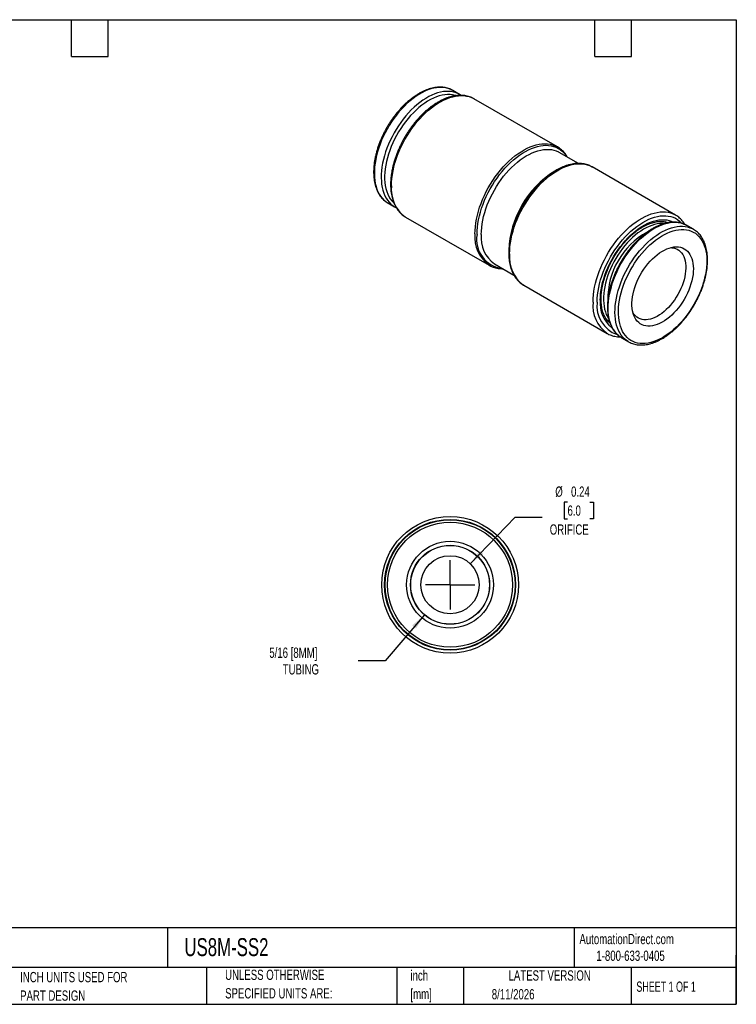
# Model space of a CAD drawing. Header units: inches. Extents: x 0.12 to 5.38, y 0.12 to 4.12.
# Tile 2 of 2: x 2.47 to 5.38, y 0.12 to 4.12. Entities that reach past the tile are written whole.
import ezdxf

# ---------------------------------------------------------------- set-up
doc = ezdxf.new("R2010")
doc.units = ezdxf.units.IN
doc.header["$LTSCALE"] = 0.5
doc.header["$MEASUREMENT"] = 0
doc.linetypes.add('SLD-Center', pattern=[0.75, 0.6, -0.05, 0.05, -0.05])
doc.linetypes.add('SLD-Solid', pattern=[0])
doc.layers.add('CENTER', color=40, linetype='SLD-Center')
doc.layers.add('DIMENSIONS', color=140, linetype='SLD-Solid', lineweight=25)
doc.layers.add('TEXT', color=140, linetype='SLD-Solid', lineweight=25)
doc.styles.add('SLDTEXTSTYLE0', font='TXT', dxfattribs={"width": 0.7})
doc.styles.add('SLDTEXTSTYLE1', font='TXT', dxfattribs={"width": 0.65})
doc.dimstyles.new('SLDDIMSTYLE2', dxfattribs={"dimtxt": 0.04248, "dimasz": 0.065, "dimexe": 0, "dimexo": 0.0625, "dimgap": 0.01062, "dimtad": 0, "dimtih": 1, "dimtoh": 1, "dimrnd": 1e-09, "dimzin": 12, "dimdsep": 46, "dimtxsty": 'SLDTEXTSTYLE0', "dimsah": 1, "dimcen": 0, "dimadec": 0, "dimazin": 3, "dimtfac": 1, "dimtofl": 0, "dimtmove": 0, "dimatfit": 3, "dimfxl": 0, "dimfrac": 2, "dimtolj": 1, "dimtzin": 12, "dimarcsym": 0})
doc.dimstyles.new('SLDDIMSTYLE3', dxfattribs={"dimtxt": 0.04248, "dimasz": 0.065, "dimexe": 0, "dimexo": 0.0625, "dimgap": 0.01062, "dimtad": 0, "dimtih": 1, "dimtoh": 1, "dimrnd": 1e-09, "dimdsep": 46, "dimtxsty": 'SLDTEXTSTYLE0', "dimsah": 1, "dimcen": 0, "dimadec": 0, "dimazin": 2, "dimtfac": 1, "dimtofl": 0, "dimtmove": 0, "dimatfit": 3, "dimfxl": 0, "dimfrac": 2, "dimtolj": 1, "dimtzin": 12, "dimarcsym": 0})

# ---------------------------------------------------------------- blocks, each defined once
blk = doc.blocks.new('SW_NOTE_0')
at = {"layer": 'TEXT', "color": 0, "char_height": 0.04167, "attachment_point": 1, "style": 'SLDTEXTSTYLE0'}
for s, insert in [('inch', (0, 0.0537)), ('[mm]', (0, -0.0215))]:
    blk.add_mtext(s, dxfattribs=dict(at, insert=insert))
blk = doc.blocks.new('SW_NOTE_0_1')
at = {"layer": 'TEXT', "color": 0, "char_height": 0.041667, "attachment_point": 1, "style": 'SLDTEXTSTYLE0'}
for s, insert in [('UNLESS OTHERWISE', (0, 0.0537)), ('SPECIFIED UNITS ARE:', (0, -0.0215))]:
    blk.add_mtext(s, dxfattribs=dict(at, insert=insert))
blk = doc.blocks.new('SW_NOTE_0_5')
at = {"layer": 'TEXT', "color": 0, "char_height": 0.041667, "attachment_point": 1, "style": 'SLDTEXTSTYLE0'}
for s, insert in [('INCH UNITS USED FOR', (0, 0.0537)), ('PART DESIGN', (0, -0.0215))]:
    blk.add_mtext(s, dxfattribs=dict(at, insert=insert))
blk = doc.blocks.new('_D_3')
at = {"layer": 'DIMENSIONS'}
for p, q in [((4.109, 1.7076), (3.9497, 1.5204)), ((3.9497, 1.5204), (3.8403, 1.5204))]:
    blk.add_line(p, q, dxfattribs=at)
blk.add_solid([(4.109, 1.7076), (4.0592, 1.6646), (4.0745, 1.6516)], dxfattribs=at)
at = {"layer": 'DIMENSIONS', "char_height": 0.04167, "attachment_point": 1, "style": 'SLDTEXTSTYLE0'}
for s, insert in [('5/16 [8MM]', (3.4788, 1.5742)), ('TUBING', (3.5333, 1.5066))]:
    blk.add_mtext(s, dxfattribs=dict(at, insert=insert))
blk = doc.blocks.new('_D_4')
at = {"layer": 'DIMENSIONS'}
for p, q in [((4.6897, 2.1654), (4.6755, 2.1654)), ((4.6755, 2.1654), (4.6755, 2.0979)), ((4.7806, 2.1654), (4.7949, 2.1654)), ((4.7949, 2.1654), (4.7949, 2.0979)), ((4.2947, 1.9145), (4.477, 2.1037)), ((4.477, 2.1037), (4.5863, 2.1037)), ((4.6755, 2.0979), (4.6897, 2.0979)), ((4.7949, 2.0979), (4.7806, 2.0979))]:
    blk.add_line(p, q, dxfattribs=at)
blk.add_solid([(4.2947, 1.9145), (4.347, 1.9544), (4.3326, 1.9682)], dxfattribs=at)
at = {"layer": 'DIMENSIONS', "char_height": 0.04167, "attachment_point": 1, "style": 'SLDTEXTSTYLE0'}
for s, insert in [('%%c', (4.64, 2.2286)), ('0.24', (4.7041, 2.2286)), ('6.0', (4.6897, 2.1516)), ('ORIFICE', (4.6176, 2.0746))]:
    blk.add_mtext(s, dxfattribs=dict(at, insert=insert))
blk = doc.blocks.new('SW_CENTERMARKSYMBOL_0')
at = {"layer": 'CENTER', "color": 0}
for q in [(0, 0.1), (-0.1, 0), (0, -0.1), (0.1, 0)]:
    blk.add_line((0, 0), q, dxfattribs=at)

msp = doc.modelspace()

# ---------------------------------------------------------------- linework, layer by layer
for p, q in [((4.2237, 3.8377), (4.2227, 3.8382)), ((4.2515, 3.8216), (4.2237, 3.8377)), ((4.2515, 3.8216), (4.2505, 3.8222)), ((4.6489, 3.6081), (4.3099, 3.8038)), ((4.7338, 3.5409), (4.6556, 3.5861)), ((5.1284, 3.3313), (4.7894, 3.527)), ((4.6447, 3.5138), (4.636, 3.5088)), ((3.959, 3.3813), (3.9599, 3.3808)), ((3.9599, 3.3808), (3.9878, 3.3647)), ((3.9868, 3.3652), (3.9878, 3.3647)), ((4.0324, 3.3231), (4.0311, 3.3238)), ((4.0324, 3.3231), (4.3713, 3.1274)), ((5.0922, 3.2995), (5.0844, 3.3039)), ((5.0913, 3.3027), (5.0939, 3.3002)), ((5.2008, 3.2736), (5.173, 3.2897)), ((4.4509, 3.1882), (4.4509, 3.1781)), ((4.3713, 3.1274), (4.3701, 3.1281)), ((4.3938, 3.1326), (4.4719, 3.0875)), ((4.5119, 3.0462), (4.5106, 3.047)), ((4.5119, 3.0462), (4.8508, 2.8506)), ((4.8601, 2.8986), (4.8512, 2.9037)), ((4.8515, 2.9035), (4.8601, 2.8986)), ((4.8606, 2.8959), (4.8568, 2.897)), ((4.8508, 2.8506), (4.8496, 2.8513)), ((4.9092, 2.8328), (4.9079, 2.8335)), ((4.9092, 2.8328), (4.9371, 2.8167)), ((4.9371, 2.8167), (4.9357, 2.8175))]:
    msp.add_line(p, q)
at = {"flags": 128}
for points in [[(4.2227, 3.8382), (4.2188, 3.8403), (4.2097, 3.8442), (4.2001, 3.8471), (4.1901, 3.849), (4.1796, 3.8499), (4.1688, 3.8499), (4.1576, 3.8488), (4.1462, 3.8467), (4.1345, 3.8436), (4.1227, 3.8395), (4.1107, 3.8344), (4.0987, 3.8284), (4.0866, 3.8215), (4.0745, 3.8137), (4.0625, 3.8051), (4.0507, 3.7956), (4.039, 3.7853), (4.0275, 3.7743), (4.0163, 3.7626), (4.0054, 3.7503), (3.9949, 3.7374), (3.9848, 3.7239), (3.9751, 3.71), (3.966, 3.6956), (3.9573, 3.6808), (3.9492, 3.6658), (3.9417, 3.6505), (3.9349, 3.6351), (3.9287, 3.6196), (3.9232, 3.604), (3.9184, 3.5884), (3.9143, 3.5729), (3.911, 3.5576), (3.9084, 3.5425), (3.9066, 3.5276), (3.9055, 3.5131), (3.9053, 3.499), (3.9058, 3.4854), (3.9071, 3.4723), (3.9092, 3.4598), (3.9121, 3.4479), (3.9157, 3.4366), (3.92, 3.4261), (3.9251, 3.4164), (3.9309, 3.4075), (3.9373, 3.3994), (3.9444, 3.3922), (3.9521, 3.3859), (3.959, 3.3813)], [(4.2505, 3.8222), (4.2467, 3.8242), (4.2376, 3.8281), (4.228, 3.831), (4.2179, 3.833), (4.2075, 3.8339), (4.1966, 3.8338), (4.1855, 3.8327), (4.174, 3.8306), (4.1624, 3.8275), (4.1505, 3.8234), (4.1386, 3.8184), (4.1265, 3.8124), (4.1144, 3.8055), (4.1024, 3.7977), (4.0904, 3.789), (4.0785, 3.7795), (4.0668, 3.7693), (4.0554, 3.7583), (4.0442, 3.7466), (4.0333, 3.7342), (4.0228, 3.7213), (4.0126, 3.7078), (4.003, 3.6939), (3.9938, 3.6795), (3.9852, 3.6648), (3.9771, 3.6497), (3.9696, 3.6345), (3.9627, 3.619), (3.9565, 3.6035), (3.951, 3.5879), (3.9462, 3.5723), (3.9421, 3.5568), (3.9388, 3.5415), (3.9362, 3.5264), (3.9344, 3.5115), (3.9334, 3.4971), (3.9331, 3.483), (3.9337, 3.4693), (3.935, 3.4562), (3.9371, 3.4437), (3.9399, 3.4318), (3.9435, 3.4206), (3.9479, 3.41), (3.9529, 3.4003), (3.9587, 3.3914), (3.9651, 3.3833), (3.9722, 3.3761), (3.9799, 3.3698), (3.9868, 3.3652)], [(4.2358, 3.8168), (4.233, 3.8176), (4.2232, 3.8197), (4.213, 3.8208), (4.2024, 3.8209), (4.1915, 3.8199), (4.1802, 3.818), (4.1688, 3.8151), (4.1572, 3.8111), (4.1454, 3.8062), (4.1336, 3.8004), (4.1217, 3.7936), (4.1098, 3.7859), (4.0981, 3.7774), (4.0864, 3.768), (4.0749, 3.7579), (4.0637, 3.747), (4.0527, 3.7355), (4.0421, 3.7233), (4.0318, 3.7105), (4.0219, 3.6972), (4.0125, 3.6834), (4.0036, 3.6692), (3.9952, 3.6546), (3.9874, 3.6398), (3.9802, 3.6247), (3.9737, 3.6095), (3.9678, 3.5942), (3.9626, 3.5789), (3.9581, 3.5636), (3.9544, 3.5484), (3.9514, 3.5334), (3.9492, 3.5187), (3.9477, 3.5042), (3.9471, 3.4901), (3.9472, 3.4765), (3.9481, 3.4634), (3.9498, 3.4508), (3.9523, 3.4388), (3.9555, 3.4274), (3.9595, 3.4168), (3.9642, 3.407), (3.9696, 3.3979), (3.9757, 3.3896), (3.9825, 3.3823), (3.9841, 3.3807)], [(3.9749, 3.4501), (3.9753, 3.4647), (3.9764, 3.4797), (3.9784, 3.4951), (3.9812, 3.5107), (3.9847, 3.5265), (3.9889, 3.5425), (3.9939, 3.5585), (3.9996, 3.5746), (4.006, 3.5906), (4.0131, 3.6066), (4.0208, 3.6223), (4.0291, 3.6378), (4.038, 3.653), (4.0474, 3.6679), (4.0573, 3.6823), (4.0677, 3.6963), (4.0784, 3.7097), (4.0896, 3.7225), (4.1011, 3.7347), (4.1129, 3.7462), (4.1249, 3.757), (4.1371, 3.767), (4.1494, 3.7761), (4.1618, 3.7844), (4.1742, 3.7918), (4.1867, 3.7983), (4.1991, 3.8039), (4.2113, 3.8085), (4.2234, 3.8121), (4.2353, 3.8147), (4.247, 3.8162), (4.2583, 3.8168), (4.2693, 3.8164), (4.2798, 3.8149), (4.29, 3.8124), (4.2997, 3.8089), (4.3088, 3.8044), (4.3099, 3.8038)], [(4.3138, 3.2545), (4.3142, 3.2691), (4.3154, 3.2841), (4.3174, 3.2994), (4.3201, 3.315), (4.3236, 3.3308), (4.3279, 3.3468), (4.3329, 3.3629), (4.3386, 3.3789), (4.345, 3.395), (4.352, 3.4109), (4.3597, 3.4266), (4.3681, 3.4422), (4.3769, 3.4574), (4.3863, 3.4722), (4.3962, 3.4866), (4.4066, 3.5006), (4.4174, 3.514), (4.4286, 3.5268), (4.44, 3.539), (4.4518, 3.5505), (4.4638, 3.5613), (4.476, 3.5713), (4.4883, 3.5804), (4.5008, 3.5887), (4.5132, 3.5962), (4.5256, 3.6027), (4.538, 3.6082), (4.5503, 3.6128), (4.5624, 3.6164), (4.5743, 3.619), (4.5859, 3.6206), (4.5972, 3.6211), (4.6082, 3.6207), (4.6188, 3.6192), (4.629, 3.6167), (4.6386, 3.6132), (4.6478, 3.6088), (4.6489, 3.6081)], [(4.3222, 3.2525), (4.3226, 3.2669), (4.3237, 3.2817), (4.3257, 3.2968), (4.3284, 3.3123), (4.3319, 3.3279), (4.3361, 3.3437), (4.341, 3.3595), (4.3466, 3.3754), (4.3529, 3.3912), (4.3599, 3.4069), (4.3675, 3.4225), (4.3757, 3.4378), (4.3845, 3.4528), (4.3938, 3.4675), (4.4036, 3.4818), (4.4138, 3.4955), (4.4245, 3.5088), (4.4355, 3.5215), (4.4468, 3.5335), (4.4585, 3.5448), (4.4703, 3.5555), (4.4823, 3.5653), (4.4945, 3.5744), (4.5068, 3.5826), (4.5191, 3.5899), (4.5314, 3.5963), (4.5436, 3.6018), (4.5557, 3.6063), (4.5676, 3.6099), (4.5794, 3.6124), (4.5909, 3.614), (4.6021, 3.6146), (4.6129, 3.6141), (4.6234, 3.6127), (4.6334, 3.6102), (4.6429, 3.6068), (4.652, 3.6023), (4.6604, 3.597), (4.6683, 3.5906), (4.6756, 3.5834), (4.6823, 3.5753), (4.6875, 3.5677)], [(4.3396, 3.2525), (4.3399, 3.2665), (4.3411, 3.281), (4.343, 3.2957), (4.3457, 3.3108), (4.3492, 3.326), (4.3534, 3.3414), (4.3583, 3.3569), (4.3639, 3.3724), (4.3701, 3.3878), (4.3771, 3.4031), (4.3846, 3.4182), (4.3927, 3.4331), (4.4014, 3.4476), (4.4106, 3.4618), (4.4203, 3.4756), (4.4304, 3.4889), (4.4409, 3.5016), (4.4518, 3.5137), (4.4629, 3.5252), (4.4744, 3.536), (4.486, 3.5461), (4.4978, 3.5553), (4.5097, 3.5638), (4.5217, 3.5713), (4.5337, 3.578), (4.5456, 3.5838), (4.5575, 3.5887), (4.5692, 3.5925), (4.5808, 3.5954), (4.5921, 3.5973), (4.6031, 3.5982), (4.6138, 3.5982), (4.6241, 3.5971), (4.634, 3.595), (4.6434, 3.5919), (4.6524, 3.5878), (4.6556, 3.5861)], [(4.4544, 3.1733), (4.4548, 3.1879), (4.456, 3.2029), (4.4579, 3.2183), (4.4607, 3.2339), (4.4642, 3.2497), (4.4684, 3.2657), (4.4734, 3.2817), (4.4791, 3.2978), (4.4855, 3.3138), (4.4926, 3.3298), (4.5003, 3.3455), (4.5086, 3.361), (4.5175, 3.3762), (4.5269, 3.3911), (4.5368, 3.4055), (4.5472, 3.4195), (4.5579, 3.4329), (4.5691, 3.4457), (4.5806, 3.4579), (4.5924, 3.4694), (4.6044, 3.4802), (4.6166, 3.4901), (4.6289, 3.4993), (4.6413, 3.5076), (4.6538, 3.515), (4.6662, 3.5215), (4.6786, 3.5271), (4.6908, 3.5317), (4.7029, 3.5353), (4.7148, 3.5378), (4.7265, 3.5394), (4.7378, 3.54), (4.7488, 3.5395), (4.7594, 3.5381), (4.7695, 3.5356), (4.7792, 3.5321), (4.7883, 3.5276), (4.7894, 3.527)], [(4.7933, 2.9776), (4.7937, 2.9922), (4.7949, 3.0072), (4.7969, 3.0226), (4.7996, 3.0382), (4.8031, 3.054), (4.8074, 3.07), (4.8124, 3.086), (4.8181, 3.1021), (4.8245, 3.1182), (4.8316, 3.1341), (4.8392, 3.1498), (4.8476, 3.1653), (4.8564, 3.1806), (4.8658, 3.1954), (4.8758, 3.2098), (4.8861, 3.2238), (4.8969, 3.2372), (4.9081, 3.25), (4.9196, 3.2622), (4.9313, 3.2737), (4.9433, 3.2845), (4.9555, 3.2945), (4.9678, 3.3036), (4.9803, 3.3119), (4.9927, 3.3193), (5.0052, 3.3258), (5.0175, 3.3314), (5.0298, 3.336), (5.0419, 3.3396), (5.0538, 3.3422), (5.0654, 3.3438), (5.0768, 3.3443), (5.0877, 3.3439), (5.0983, 3.3424), (5.1085, 3.3399), (5.1181, 3.3364), (5.1273, 3.3319), (5.1285, 3.3313)], [(4.81, 2.9776), (4.8104, 2.9919), (4.8116, 3.0066), (4.8136, 3.0216), (4.8163, 3.0369), (4.8198, 3.0523), (4.8241, 3.068), (4.829, 3.0837), (4.8347, 3.0994), (4.8411, 3.115), (4.8481, 3.1305), (4.8558, 3.1459), (4.864, 3.161), (4.8728, 3.1758), (4.8822, 3.1902), (4.892, 3.2041), (4.9022, 3.2176), (4.9129, 3.2305), (4.9239, 3.2428), (4.9353, 3.2545), (4.9469, 3.2655), (4.9587, 3.2757), (4.9707, 3.2851), (4.9827, 3.2936), (4.9949, 3.3013), (5.0071, 3.3081), (5.0192, 3.314), (5.0312, 3.3189), (5.0431, 3.3228), (5.0549, 3.3258), (5.0663, 3.3277), (5.0775, 3.3286), (5.0884, 3.3285), (5.0988, 3.3274), (5.1089, 3.3253), (5.1185, 3.3222), (5.1276, 3.3181), (5.1361, 3.313), (5.144, 3.3069), (5.1514, 3.3), (5.1524, 3.2989)], [(4.8226, 2.9849), (4.823, 2.9986), (4.8241, 3.0128), (4.8261, 3.0272), (4.8288, 3.042), (4.8323, 3.0569), (4.8365, 3.072), (4.8414, 3.0871), (4.847, 3.1022), (4.8534, 3.1173), (4.8603, 3.1322), (4.8679, 3.1469), (4.876, 3.1613), (4.8847, 3.1754), (4.8939, 3.1891), (4.9036, 3.2023), (4.9137, 3.2151), (4.9241, 3.2272), (4.9349, 3.2387), (4.946, 3.2496), (4.9573, 3.2597), (4.9688, 3.269), (4.9804, 3.2775), (4.9921, 3.2852), (5.0038, 3.2919), (5.0155, 3.2978), (5.0271, 3.3027), (5.0386, 3.3066), (5.0499, 3.3096), (5.061, 3.3115), (5.0718, 3.3125), (5.0822, 3.3124), (5.0923, 3.3113), (5.102, 3.3092), (5.1112, 3.3061), (5.1178, 3.3032)], [(5.0793, 3.2965), (5.0747, 3.2967), (5.0645, 3.2964), (5.0539, 3.295), (5.0431, 3.2927), (5.0321, 3.2893), (5.0209, 3.285), (5.0097, 3.2797), (4.9984, 3.2735), (4.987, 3.2664), (4.9758, 3.2585), (4.9647, 3.2497), (4.9537, 3.2401), (4.9429, 3.2298), (4.9325, 3.2188), (4.9223, 3.2071), (4.9125, 3.1949), (4.9031, 3.1822), (4.8942, 3.169), (4.8858, 3.1553), (4.878, 3.1414), (4.8707, 3.1272), (4.864, 3.1128), (4.858, 3.0982), (4.8527, 3.0836), (4.848, 3.069), (4.8441, 3.0545), (4.8409, 3.0401), (4.8385, 3.0259), (4.8369, 3.012), (4.836, 2.9985), (4.8359, 2.9854), (4.8366, 2.9727), (4.8381, 2.9606), (4.8403, 2.9491), (4.8433, 2.9382), (4.8471, 2.928), (4.8515, 2.9186), (4.8567, 2.91)], [(4.9079, 2.8335), (4.9014, 2.8379), (4.8937, 2.8441), (4.8866, 2.8513), (4.8802, 2.8594), (4.8744, 2.8684), (4.8693, 2.8781), (4.865, 2.8886), (4.8614, 2.8998), (4.8585, 2.9117), (4.8564, 2.9243), (4.8551, 2.9374), (4.8546, 2.951), (4.8548, 2.9651), (4.8559, 2.9796), (4.8577, 2.9944), (4.8603, 3.0095), (4.8636, 3.0249), (4.8677, 3.0404), (4.8725, 3.0559), (4.878, 3.0715), (4.8842, 3.0871), (4.891, 3.1025), (4.8985, 3.1178), (4.9066, 3.1328), (4.9153, 3.1476), (4.9244, 3.1619), (4.9341, 3.1759), (4.9442, 3.1893), (4.9547, 3.2023), (4.9656, 3.2146), (4.9768, 3.2263), (4.9883, 3.2373), (5, 3.2476), (5.0118, 3.257), (5.0238, 3.2657), (5.0359, 3.2735), (5.048, 3.2804), (5.06, 3.2864), (5.072, 3.2915), (5.0838, 3.2955), (5.0955, 3.2986), (5.1069, 3.3007), (5.1181, 3.3018), (5.1289, 3.3019), (5.1394, 3.301), (5.1494, 3.2991), (5.159, 3.2962), (5.1682, 3.2922), (5.173, 3.2897)], [(4.9357, 2.8175), (4.9292, 2.8218), (4.9215, 2.8281), (4.9144, 2.8353), (4.908, 2.8434), (4.9022, 2.8523), (4.8972, 2.862), (4.8928, 2.8725), (4.8892, 2.8838), (4.8864, 2.8957), (4.8843, 2.9082), (4.883, 2.9213), (4.8824, 2.9349), (4.8827, 2.949), (4.8837, 2.9635), (4.8855, 2.9784), (4.8881, 2.9935), (4.8914, 3.0088), (4.8955, 3.0243), (4.9003, 3.0399), (4.9058, 3.0555), (4.912, 3.071), (4.9189, 3.0865), (4.9264, 3.1017), (4.9345, 3.1168), (4.9431, 3.1315), (4.9523, 3.1459), (4.9619, 3.1598), (4.9721, 3.1733), (4.9826, 3.1862), (4.9935, 3.1985), (5.0047, 3.2102), (5.0161, 3.2212), (5.0278, 3.2315), (5.0397, 3.241), (5.0517, 3.2496), (5.0637, 3.2574), (5.0758, 3.2643), (5.0879, 3.2703), (5.0998, 3.2754), (5.1117, 3.2795), (5.1233, 3.2826), (5.1348, 3.2847), (5.1459, 3.2858), (5.1568, 3.2859), (5.1672, 3.2849), (5.1773, 3.283), (5.1869, 3.2801), (5.196, 3.2762), (5.201, 3.2735)], [(5.0867, 2.8404), (5.0749, 2.8332), (5.063, 2.8269), (5.0512, 2.8215), (5.0395, 2.8171), (5.0279, 2.8136), (5.0166, 2.8112), (5.0055, 2.8097), (4.9948, 2.8093), (4.9844, 2.8099), (4.9744, 2.8115), (4.9648, 2.8141), (4.9557, 2.8177), (4.9472, 2.8223), (4.9392, 2.8278), (4.9318, 2.8343), (4.925, 2.8416), (4.9189, 2.8499), (4.9135, 2.8589), (4.9088, 2.8688), (4.9048, 2.8794), (4.9016, 2.8908), (4.8991, 2.9027), (4.8974, 2.9153), (4.8965, 2.9285), (4.8964, 2.9421), (4.897, 2.9562), (4.8985, 2.9706), (4.9007, 2.9854), (4.9037, 3.0004), (4.9074, 3.0156), (4.9119, 3.0308), (4.9171, 3.0462), (4.923, 3.0615), (4.9295, 3.0767), (4.9367, 3.0917), (4.9445, 3.1066), (4.9529, 3.1211), (4.9618, 3.1353), (4.9712, 3.1491), (4.9811, 3.1625), (4.9914, 3.1752), (5.002, 3.1875), (5.013, 3.199), (5.0242, 3.2099), (5.0357, 3.22), (5.0474, 3.2294), (5.0592, 3.2379), (5.071, 3.2456), (5.0829, 3.2523), (5.0947, 3.2582), (5.1065, 3.2631), (5.1181, 3.267), (5.1296, 3.27), (5.1408, 3.2719), (5.1517, 3.2728), (5.1623, 3.2728), (5.1725, 3.2717), (5.1823, 3.2696), (5.1916, 3.2665), (5.2004, 3.2624), (5.2087, 3.2573), (5.2164, 3.2513), (5.2235, 3.2444), (5.2299, 3.2366), (5.2357, 3.228), (5.2408, 3.2185), (5.2451, 3.2082), (5.2487, 3.1972), (5.2515, 3.1856), (5.2536, 3.1733), (5.2549, 3.1604), (5.2554, 3.147), (5.2552, 3.1331), (5.2541, 3.1189), (5.2523, 3.1043), (5.2497, 3.0894), (5.2463, 3.0743), (5.2422, 3.0591), (5.2374, 3.0437), (5.2319, 3.0284), (5.2256, 3.0132), (5.2188, 2.998), (5.2113, 2.983), (5.2032, 2.9683), (5.1945, 2.954), (5.1854, 2.9399), (5.1757, 2.9264), (5.1656, 2.9133), (5.1552, 2.9008), (5.1443, 2.8889), (5.1332, 2.8777), (5.1218, 2.8672), (5.1103, 2.8574), (5.0985, 2.8485), (5.0867, 2.8404)], [(5.0834, 2.9016), (5.0735, 2.8956), (5.0636, 2.8906), (5.0538, 2.8865), (5.0441, 2.8834), (5.0346, 2.8812), (5.0254, 2.8801), (5.0164, 2.88), (5.0079, 2.881), (4.9998, 2.8829), (4.9922, 2.8859), (4.9851, 2.8898), (4.9786, 2.8947), (4.9727, 2.9005), (4.9674, 2.9072), (4.9629, 2.9147), (4.959, 2.9231), (4.9559, 2.9321), (4.9535, 2.9419), (4.952, 2.9523), (4.9512, 2.9633), (4.9512, 2.9747), (4.9519, 2.9866), (4.9535, 2.9988), (4.9558, 3.0113), (4.9589, 3.024), (4.9628, 3.0368), (4.9673, 3.0496), (4.9726, 3.0624), (4.9785, 3.075), (4.985, 3.0874), (4.9921, 3.0995), (4.9997, 3.1113), (5.0078, 3.1226), (5.0163, 3.1334), (5.0252, 3.1436), (5.0344, 3.1531), (5.0439, 3.162), (5.0536, 3.1701), (5.0634, 3.1774), (5.0733, 3.1838), (5.0833, 3.1893), (5.0931, 3.1938), (5.1029, 3.1975), (5.1125, 3.2001), (5.1219, 3.2017), (5.1309, 3.2023), (5.1397, 3.2019), (5.148, 3.2004), (5.1559, 3.198), (5.1632, 3.1945), (5.17, 3.1901), (5.1763, 3.1848), (5.1818, 3.1785), (5.1867, 3.1714), (5.191, 3.1635), (5.1944, 3.1547), (5.1972, 3.1453), (5.1991, 3.1352), (5.2003, 3.1245), (5.2007, 3.1133), (5.2003, 3.1016), (5.1992, 3.0895), (5.1972, 3.0772), (5.1945, 3.0646), (5.191, 3.0518), (5.1868, 3.039), (5.1819, 3.0262), (5.1764, 3.0135), (5.1701, 3.001), (5.1633, 2.9887), (5.156, 2.9768), (5.1481, 2.9653), (5.1398, 2.9542), (5.1311, 2.9437), (5.122, 2.9338), (5.1127, 2.9246), (5.1031, 2.9161), (5.0933, 2.9084), (5.0834, 2.9016)], [(5.1082, 3.199), (5.1127, 3.1988), (5.1206, 3.1976), (5.1282, 3.1955), (5.1352, 3.1923), (5.1417, 3.1882), (5.1476, 3.1832), (5.1529, 3.1773), (5.1575, 3.1706), (5.1614, 3.163), (5.1646, 3.1547), (5.1671, 3.1456), (5.1688, 3.136), (5.1698, 3.1257), (5.17, 3.115), (5.1694, 3.1038), (5.168, 3.0923), (5.1659, 3.0805), (5.163, 3.0685), (5.1594, 3.0565), (5.1551, 3.0443), (5.1501, 3.0323), (5.1445, 3.0203), (5.1382, 3.0086), (5.1315, 2.9972), (5.1242, 2.9862), (5.1164, 2.9756), (5.1082, 2.9656), (5.0997, 2.9561), (5.0909, 2.9473), (5.0818, 2.9392), (5.0726, 2.9319), (5.0633, 2.9254)], [(5.0633, 2.9254), (5.0539, 2.9198), (5.0445, 2.9151), (5.0352, 2.9113), (5.0261, 2.9085), (5.0171, 2.9066), (5.0085, 2.9058), (5.0001, 2.906), (4.9922, 2.9071), (4.9847, 2.9093), (4.9776, 2.9124), (4.9711, 2.9165), (4.9652, 2.9215), (4.96, 2.9274), (4.9553, 2.9342), (4.9553, 2.9342)]]:
    msp.add_lwpolyline(points, dxfattribs=at)
for radius in [0.2776, 0.2657, 0.2638, 0.2539, 0.1765, 0.1606, 0.16, 0.1181]:
    msp.add_circle((4.2128, 1.8294), radius)
for centre, radius, start, end in [((4.7859, 3.2664), 0.2848, 114.5099, 133.4703), ((4.8518, 3.1705), 0.4013, 122.5299, 177.4755), ((4.114, 3.4364), 0.1399, 174.3655, 233.636), ((4.8803, 3.156), 0.4299, 132.4769, 177.0467), ((4.453, 3.2407), 0.1399, 174.3655, 233.636), ((4.4392, 3.2322), 0.1188, 170.1596, 263.4705), ((4.4698, 3.2392), 0.1309, 174.1866, 234.5012), ((5.1632, 2.9907), 0.31, 119.0697, 180.9238), ((4.5936, 3.1596), 0.1399, 174.3655, 233.636), ((4.9325, 2.9639), 0.1399, 174.3655, 233.636), ((4.9312, 2.9614), 0.1222, 172.3485, 250.7814), ((4.9483, 2.9728), 0.1263, 174.5183, 231.5765)]:
    msp.add_arc(centre, radius, start, end)
for points, knots in [([(4.2226, 3.8382), (4.2219, 3.8386), (4.2184, 3.8407), (4.2116, 3.8437), (4.2024, 3.8469), (4.1928, 3.8492), (4.1828, 3.8506), (4.1724, 3.851), (4.1617, 3.8506), (4.1508, 3.8493), (4.1396, 3.847), (4.1283, 3.8438), (4.1168, 3.8397), (4.1052, 3.8348), (4.0936, 3.829), (4.0819, 3.8223), (4.0704, 3.8149), (4.0589, 3.8066), (4.0475, 3.7977), (4.0364, 3.788), (4.0254, 3.7777), (4.0147, 3.7667), (4.0043, 3.7552), (3.9942, 3.7431), (3.9845, 3.7305), (3.9751, 3.7175), (3.9663, 3.7041), (3.9578, 3.6903), (3.9499, 3.6762), (3.9425, 3.6619), (3.9357, 3.6474), (3.9294, 3.6327), (3.9237, 3.618), (3.9187, 3.6032), (3.9143, 3.5884), (3.9106, 3.5737), (3.9075, 3.5591), (3.9051, 3.5447), (3.9035, 3.5306), (3.9025, 3.5167), (3.9023, 3.5031), (3.9028, 3.49), (3.904, 3.4772), (3.9059, 3.465), (3.9086, 3.4532), (3.912, 3.4421), (3.9161, 3.4316), (3.9209, 3.4218), (3.9263, 3.4127), (3.9324, 3.4043), (3.9391, 3.3968), (3.9464, 3.3901), (3.953, 3.3849), (3.9574, 3.3824), (3.959, 3.3815)], [0, 0, 0, 0, 0.005041, 0.024136, 0.043236, 0.062381, 0.081605, 0.100929, 0.120363, 0.139903, 0.159537, 0.179246, 0.199012, 0.218816, 0.238643, 0.258479, 0.278317, 0.298148, 0.317971, 0.337784, 0.357587, 0.377379, 0.397162, 0.416936, 0.436704, 0.456466, 0.476225, 0.495981, 0.515737, 0.535493, 0.555252, 0.575015, 0.594783, 0.614558, 0.634343, 0.654137, 0.673943, 0.693762, 0.713595, 0.733441, 0.7533, 0.773169, 0.793044, 0.812916, 0.832774, 0.852602, 0.872383, 0.892096, 0.911718, 0.931234, 0.950634, 0.969921, 0.989111, 1, 1, 1, 1]), ([(4.31, 3.8037), (4.3072, 3.8053), (4.3014, 3.8084), (4.2921, 3.812), (4.2824, 3.8149), (4.2723, 3.8168), (4.2618, 3.8178), (4.251, 3.8179), (4.2399, 3.8171), (4.2285, 3.8154), (4.217, 3.8127), (4.2052, 3.8092), (4.1934, 3.8047), (4.1814, 3.7994), (4.1695, 3.7932), (4.1575, 3.7862), (4.1456, 3.7784), (4.1339, 3.7698), (4.1222, 3.7605), (4.1108, 3.7505), (4.0996, 3.7398), (4.0886, 3.7285), (4.0779, 3.7166), (4.0676, 3.7042), (4.0576, 3.6913), (4.0481, 3.6779), (4.0389, 3.6642), (4.0303, 3.6501), (4.0221, 3.6357), (4.0144, 3.621), (4.0073, 3.6061), (4.0008, 3.5911), (3.9949, 3.576), (3.9896, 3.5608), (3.9849, 3.5456), (3.9809, 3.5305), (3.9776, 3.5155), (3.975, 3.5007), (3.973, 3.486), (3.9718, 3.4719), (3.9714, 3.4616), (3.9714, 3.4561), (3.9714, 3.455)], [0, 0, 0, 0, 0.023992, 0.048659, 0.073364, 0.098157, 0.123078, 0.148148, 0.173374, 0.198745, 0.224241, 0.249837, 0.275506, 0.301222, 0.326966, 0.352723, 0.378477, 0.404222, 0.429954, 0.455672, 0.481374, 0.507062, 0.532736, 0.558398, 0.584051, 0.609696, 0.635335, 0.660971, 0.686605, 0.712241, 0.73788, 0.763525, 0.789177, 0.814839, 0.840513, 0.866201, 0.891907, 0.91763, 0.943372, 0.969134, 0.99355, 1, 1, 1, 1]), ([(4.2576, 3.8177), (4.2573, 3.818), (4.255, 3.8197), (4.2525, 3.821), (4.2504, 3.8221)], [0, 0, 0, 0, 0.153434, 1, 1, 1, 1]), ([(4.6887, 3.5669), (4.6877, 3.5687), (4.6849, 3.5737), (4.6796, 3.5811), (4.6729, 3.5891), (4.6656, 3.5963), (4.6576, 3.6026), (4.6521, 3.6065), (4.649, 3.608), (4.6489, 3.6081)], [0, 0, 0, 0, 0.101269, 0.282232, 0.462028, 0.640661, 0.818266, 0.995102, 1, 1, 1, 1]), ([(4.7895, 3.5269), (4.7867, 3.5285), (4.7809, 3.5316), (4.7716, 3.5352), (4.7619, 3.5381), (4.7518, 3.54), (4.7413, 3.541), (4.7305, 3.5411), (4.7194, 3.5403), (4.708, 3.5386), (4.6965, 3.5359), (4.6847, 3.5323), (4.6753, 3.5289), (4.6698, 3.5264), (4.6682, 3.5257)], [0, 0, 0, 0, 0.084019, 0.170404, 0.25692, 0.343745, 0.431017, 0.518814, 0.607154, 0.696004, 0.785292, 0.874928, 0.964819, 1, 1, 1, 1]), ([(3.9714, 3.455), (3.9714, 3.4525), (3.9715, 3.4455), (3.9721, 3.4342), (3.9736, 3.4213), (3.9758, 3.4088), (3.9788, 3.3969), (3.9824, 3.3855), (3.9868, 3.3748), (3.9919, 3.3648), (3.9976, 3.3556), (4.004, 3.3471), (4.0109, 3.3394), (4.0185, 3.3325), (4.0252, 3.3274), (4.0296, 3.3248), (4.0311, 3.3239)], [0, 0, 0, 0, 0.041033, 0.118727, 0.196455, 0.274154, 0.351772, 0.429242, 0.506482, 0.583404, 0.659924, 0.735975, 0.81153, 0.886609, 0.961289, 1, 1, 1, 1]), ([(3.9868, 3.3654), (3.988, 3.3646), (3.9903, 3.3632), (3.9929, 3.362), (3.9941, 3.3615)], [0, 0, 0, 0, 0.504508, 1, 1, 1, 1]), ([(5.1666, 3.2929), (5.1661, 3.2937), (5.1639, 3.2978), (5.1591, 3.3043), (5.1524, 3.3123), (5.1451, 3.3195), (5.1371, 3.3257), (5.1316, 3.3296), (5.1285, 3.3312), (5.1285, 3.3313)], [0, 0, 0, 0, 0.05154, 0.242516, 0.432261, 0.620778, 0.80821, 0.99483, 1, 1, 1, 1]), ([(4.8618, 2.8932), (4.8611, 2.8938), (4.8582, 2.896), (4.8536, 2.9008), (4.848, 2.9076), (4.8431, 2.9152), (4.8387, 2.9235), (4.835, 2.9325), (4.8319, 2.9421), (4.8294, 2.9524), (4.8276, 2.9632), (4.8264, 2.9746), (4.8261, 2.9835), (4.826, 2.9908), (4.8261, 2.9981), (4.8267, 3.0087), (4.8281, 3.0217), (4.8301, 3.035), (4.8328, 3.0485), (4.8362, 3.0622), (4.8402, 3.0761), (4.8448, 3.09), (4.8501, 3.1039), (4.8559, 3.1178), (4.8623, 3.1316), (4.8693, 3.1452), (4.8768, 3.1585), (4.8847, 3.1716), (4.8931, 3.1843), (4.902, 3.1966), (4.9112, 3.2085), (4.9207, 3.2199), (4.9305, 3.2307), (4.9405, 3.241), (4.9508, 3.2506), (4.9612, 3.2595), (4.9717, 3.2677), (4.9823, 3.2751), (4.9929, 3.2818), (5.0034, 3.2877), (5.0139, 3.2928), (5.0242, 3.2971), (5.0344, 3.3005), (5.0443, 3.303), (5.054, 3.3047), (5.0633, 3.3056), (5.0724, 3.3056), (5.0811, 3.3048), (5.0894, 3.3031), (5.0946, 3.3014), (5.0972, 3.3005)], [0, 0, 0, 0, 0.007127, 0.029865, 0.052393, 0.074677, 0.096731, 0.118596, 0.140321, 0.16195, 0.183518, 0.205054, 0.226576, 0.232202, 0.243477, 0.264997, 0.286534, 0.308085, 0.329653, 0.351238, 0.372839, 0.394454, 0.416082, 0.437721, 0.459368, 0.481021, 0.502677, 0.524335, 0.54599, 0.56764, 0.589283, 0.610916, 0.632537, 0.654144, 0.675733, 0.697304, 0.718854, 0.740384, 0.761894, 0.783385, 0.804863, 0.826335, 0.84781, 0.869304, 0.890841, 0.912453, 0.93418, 0.95607, 0.97817, 1, 1, 1, 1]), ([(5.1732, 3.2894), (5.172, 3.2901), (5.1681, 3.2925), (5.161, 3.2956), (5.1517, 3.2989), (5.1421, 3.3011), (5.1321, 3.3025), (5.1217, 3.303), (5.111, 3.3026), (5.1001, 3.3012), (5.0889, 3.299), (5.0776, 3.2958), (5.0661, 3.2917), (5.0545, 3.2868), (5.0429, 3.2809), (5.0312, 3.2743), (5.0197, 3.2668), (5.0082, 3.2586), (4.9968, 3.2497), (4.9857, 3.24), (4.9747, 3.2297), (4.964, 3.2187), (4.9536, 3.2072), (4.9435, 3.1951), (4.9338, 3.1825), (4.9245, 3.1695), (4.9156, 3.1561), (4.9071, 3.1423), (4.8992, 3.1282), (4.8918, 3.1139), (4.885, 3.0994), (4.8787, 3.0847), (4.873, 3.0699), (4.868, 3.0552), (4.8636, 3.0404), (4.8599, 3.0257), (4.8568, 3.0111), (4.8544, 2.9967), (4.8528, 2.9825), (4.8518, 2.9687), (4.8516, 2.9551), (4.8521, 2.9419), (4.8533, 2.9292), (4.8552, 2.9169), (4.8579, 2.9052), (4.8613, 2.8941), (4.8654, 2.8836), (4.8702, 2.8737), (4.8756, 2.8646), (4.8817, 2.8563), (4.8884, 2.8487), (4.8957, 2.8421), (4.9022, 2.837), (4.9064, 2.8345), (4.9079, 2.8337)], [0, 0, 0, 0, 0.007949, 0.027008, 0.046072, 0.06518, 0.084367, 0.103655, 0.123052, 0.142554, 0.162151, 0.181823, 0.201551, 0.221317, 0.241106, 0.260905, 0.280705, 0.300499, 0.320284, 0.340059, 0.359824, 0.379579, 0.399324, 0.419061, 0.438791, 0.458515, 0.478236, 0.497955, 0.517673, 0.537392, 0.557113, 0.576838, 0.596569, 0.616307, 0.636053, 0.65581, 0.675579, 0.69536, 0.715155, 0.734963, 0.754784, 0.774615, 0.794453, 0.814287, 0.834107, 0.853898, 0.873641, 0.893316, 0.912901, 0.93238, 0.951743, 0.970993, 0.990147, 1, 1, 1, 1]), ([(5.0851, 2.8362), (5.0871, 2.8375), (5.093, 2.8414), (5.1027, 2.8484), (5.114, 2.8574), (5.1252, 2.8671), (5.1361, 2.8775), (5.1468, 2.8885), (5.1572, 2.9001), (5.1673, 2.9122), (5.177, 2.9248), (5.1863, 2.9378), (5.1951, 2.9513), (5.2035, 2.9651), (5.2114, 2.9792), (5.2187, 2.9935), (5.2255, 3.0081), (5.2318, 3.0227), (5.2374, 3.0375), (5.2424, 3.0523), (5.2467, 3.067), (5.2504, 3.0817), (5.2534, 3.0963), (5.2557, 3.1107), (5.2574, 3.1248), (5.2583, 3.1387), (5.2584, 3.1522), (5.2579, 3.1654), (5.2566, 3.1781), (5.2546, 3.1903), (5.2519, 3.202), (5.2485, 3.2131), (5.2443, 3.2235), (5.2395, 3.2333), (5.234, 3.2424), (5.2278, 3.2506), (5.2211, 3.2581), (5.2138, 3.2648), (5.2071, 3.2699), (5.2026, 3.2724), (5.201, 3.2733)], [0, 0, 0, 0, 0.0143, 0.041378, 0.068444, 0.095496, 0.122534, 0.149558, 0.176569, 0.203569, 0.230559, 0.257543, 0.284521, 0.311497, 0.338472, 0.365448, 0.392427, 0.419412, 0.446405, 0.473408, 0.500422, 0.527451, 0.554497, 0.581559, 0.60864, 0.63574, 0.662857, 0.689987, 0.717126, 0.744259, 0.771371, 0.798441, 0.825445, 0.852353, 0.879136, 0.905772, 0.93225, 0.958574, 0.984768, 1, 1, 1, 1]), ([(4.4509, 3.1781), (4.4509, 3.1757), (4.451, 3.1687), (4.4517, 3.1574), (4.4531, 3.1445), (4.4553, 3.132), (4.4583, 3.1201), (4.4619, 3.1087), (4.4663, 3.098), (4.4714, 3.088), (4.4771, 3.0787), (4.4835, 3.0703), (4.4904, 3.0625), (4.498, 3.0557), (4.5047, 3.0506), (4.5091, 3.048), (4.5106, 3.0471)], [0, 0, 0, 0, 0.041033, 0.118727, 0.196455, 0.274154, 0.351772, 0.429242, 0.506482, 0.583404, 0.659924, 0.735975, 0.81153, 0.886609, 0.961289, 1, 1, 1, 1]), ([(4.37, 3.1283), (4.3714, 3.1274), (4.3756, 3.1248), (4.3831, 3.1214), (4.3926, 3.118), (4.4024, 3.1155), (4.4127, 3.1139), (4.4209, 3.1133), (4.4257, 3.1134), (4.4269, 3.1134)], [0, 0, 0, 0, 0.082273, 0.25351, 0.424776, 0.596438, 0.768825, 0.942167, 1, 1, 1, 1]), ([(4.8495, 2.8515), (4.8509, 2.8506), (4.8551, 2.848), (4.8626, 2.8446), (4.8721, 2.8412), (4.8819, 2.8387), (4.8922, 2.8372), (4.8993, 2.8365), (4.9031, 2.8366), (4.9032, 2.8366)], [0, 0, 0, 0, 0.086767, 0.267355, 0.447976, 0.629014, 0.810816, 0.993625, 1, 1, 1, 1]), ([(4.9357, 2.8176), (4.937, 2.8168), (4.9411, 2.8143), (4.9484, 2.811), (4.9576, 2.8077), (4.9672, 2.8053), (4.9772, 2.8039), (4.9876, 2.8033), (4.9982, 2.8037), (5.0091, 2.805), (5.0203, 2.8072), (5.0316, 2.8103), (5.0431, 2.8143), (5.0547, 2.8192), (5.0663, 2.825), (5.0765, 2.8307), (5.0827, 2.8346), (5.0851, 2.8362)], [0, 0, 0, 0, 0.033651, 0.103111, 0.172582, 0.242206, 0.312107, 0.38237, 0.453031, 0.524082, 0.595477, 0.667153, 0.739039, 0.811067, 0.883182, 0.955337, 1, 1, 1, 1])]:
    msp.add_open_spline(points, degree=3, knots=knots)
at = {"layer": 'TEXT'}
for p, q in [((0.125, 4.125), (5.375, 4.125)), ((2.675, 3.975), (2.675, 4.125)), ((2.825, 3.975), (2.825, 4.125)), ((4.8, 3.975), (4.8, 4.125)), ((4.95, 3.975), (4.95, 4.125)), ((5.375, 4.125), (5.375, 0.125)), ((2.675, 3.975), (2.825, 3.975)), ((4.8, 3.975), (4.95, 3.975)), ((5.375, 0.4356), (0.125, 0.4356)), ((3.0661, 0.4356), (3.0661, 0.275)), ((4.7161, 0.4356), (4.7161, 0.275)), ((5.375, 0.125), (5.375, 0.325)), ((5.375, 0.275), (0.125, 0.275)), ((3.224, 0.275), (3.224, 0.125)), ((3.9965, 0.275), (3.9965, 0.125)), ((4.268, 0.275), (4.268, 0.125)), ((4.9478, 0.275), (4.9478, 0.125)), ((0.125, 0.125), (5.375, 0.125))]:
    msp.add_line(p, q, dxfattribs=at)

# ---------------------------------------------------------------- block references
at = {"layer": 'CENTER'}
msp.add_blockref('SW_CENTERMARKSYMBOL_0', (4.2128, 1.8294), dxfattribs=at)
at = {"layer": 'TEXT'}
for name, p in [('SW_NOTE_0_5', (2.4671, 0.2027)), ('SW_NOTE_0_1', (3.2994, 0.212)), ('SW_NOTE_0', (4.052, 0.2093))]:
    msp.add_blockref(name, p, dxfattribs=at)

# ---------------------------------------------------------------- texts
for s, insert, char_height, attachment_point, style in [('AutomationDirect.com', (4.7381, 0.411), 0.041667, 1, 'SLDTEXTSTYLE0'), ('US8M-SS2', (3.134, 0.3937), 0.07292, 1, 'SLDTEXTSTYLE0'), ('1-800-633-0405', (4.8069, 0.3432), 0.041667, 1, 'SLDTEXTSTYLE0'), ('LATEST VERSION', (4.6172, 0.2631), 0.041667, 2, 'SLDTEXTSTYLE0'), ('SHEET 1 OF 1', (4.9693, 0.2175), 0.041667, 1, 'SLDTEXTSTYLE1'), ('8/11/2026', (4.3821, 0.1868), 0.04167, 1, 'SLDTEXTSTYLE0')]:
    msp.add_mtext(s, dxfattribs=dict(at, insert=insert, char_height=char_height, attachment_point=attachment_point, style=style))

# ---------------------------------------------------------------- dimensions: what is measured, and where the dimension line sits
at = {"layer": 'DIMENSIONS'}
dim = msp.add_diameter_dim_2p(p1=(4.1308, 1.7443), p2=(4.2947, 1.9145), text='<>\\PORIFICE', dimstyle='SLDDIMSTYLE3', dxfattribs=at)
dim.commit()
dim.dimension.update_dxf_attribs({"geometry": '_D_4', "text_midpoint": (4.7352, 2.1316), "dimtype": 163})
dim = msp.add_diameter_dim_2p(p1=(4.3165, 1.9513), p2=(4.109, 1.7076), text='5/16 [8MM]\\PTUBING', dimstyle='SLDDIMSTYLE2', override={"dimpost": '<>'}, dxfattribs=at)
dim.commit()
dim.dimension.update_dxf_attribs({"geometry": '_D_3', "text_midpoint": (3.6439, 1.5204), "dimtype": 163})

doc.saveas('drawing.dxf')
